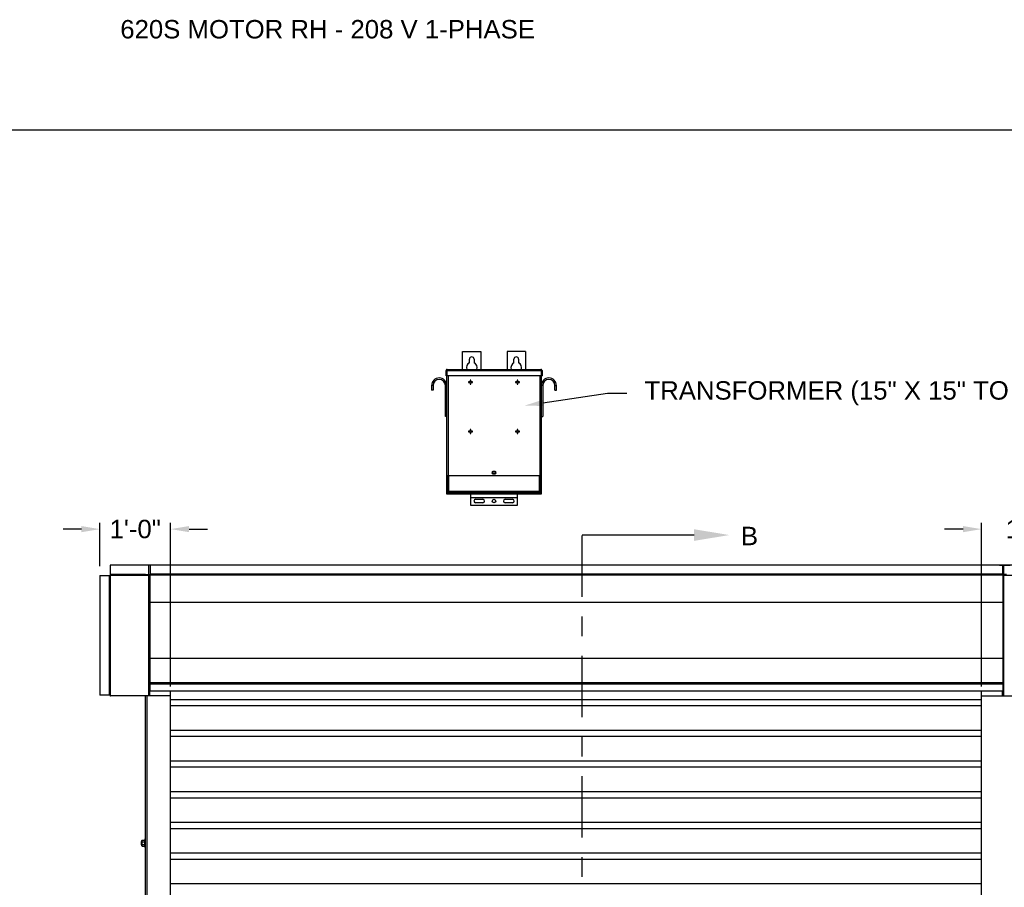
# Model space of a CAD drawing. Header units: inches. Extents: x 170 to 312, y 215 to 248.
# Tile 106 of 256: x 176.26 to 181.27, y 243.33 to 247.74. Entities that reach past the tile are written whole.
import ezdxf
from ezdxf import colors
from ezdxf.entities.mleader import LeaderData, LeaderLine
from ezdxf.math import Vec2, Vec3

# ---------------------------------------------------------------- set-up
doc = ezdxf.new("R2010")
doc.units = ezdxf.units.IN
doc.header["$LTSCALE"] = 0.25
doc.header["$MEASUREMENT"] = 0
doc.linetypes.add('CENTER', pattern=[2, 1.25, -0.25, 0.25, -0.25])
for name, color, linetype in [('208V 1-PHASE 60HZ VIA TRANSFORMER (190-207V RANGE)', 7, 'Continuous'), ('ANNOTATIONS', 1, 'Continuous'), ('MOTOR RH', 7, 'Continuous'), ('SECTION CUTS', 6, 'CENTER')]:
    doc.layers.add(name, color=color, linetype=linetype)
doc.styles.add('ARIAL', font='arial.ttf', dxfattribs={"height": 0.09375})
doc.styles.get("Standard").update_dxf_attribs({"font": 'romans.shx'})
doc.dimstyles.new('STANDARD$0', dxfattribs={"dimtxt": 0.09375, "dimasz": 0.09375, "dimexe": 0.03125, "dimexo": 0.046875, "dimgap": 0.09, "dimtad": 0, "dimtih": 1, "dimtoh": 1, "dimdec": 4, "dimzin": 0, "dimdsep": 46, "dimtxsty": 'ARIAL', "dimcen": 0.09, "dimadec": 0, "dimazin": 0, "dimtfac": 1, "dimtdec": 4, "dimtofl": 0, "dimtmove": 0, "dimatfit": 1, "dimfxl": 1, "dimtolj": 1, "dimtzin": 0, "dimarcsym": 0})

# ---------------------------------------------------------------- blocks, each defined once
blk = doc.blocks.new('*D17')
at = {"layer": 'ANNOTATIONS', "color": 0, "lineweight": -2, "transparency": 16777216}
for p, q in [((181.1541, 244.3469), (181.1541, 245.1801)), ((181.66, 244.959), (181.66, 245.1801)), ((181.0603, 245.1488), (180.9666, 245.1488)), ((181.7537, 245.1488), (181.8475, 245.1488))]:
    blk.add_line(p, q, dxfattribs=at)
at = {"layer": 'ANNOTATIONS', "color": 0, "transparency": 16777216}
for points in [[(181.0603, 245.1644), (181.0603, 245.1332), (181.1541, 245.1488)], [(181.7537, 245.1644), (181.7537, 245.1332), (181.66, 245.1488)]]:
    blk.add_solid(points, dxfattribs=at)
at = {"layer": 'defpoints', "color": 0, "transparency": 16777216}
for p in [(181.66, 245.1488), (181.66, 244.9122), (181.1541, 244.3)]:
    blk.add_point(p, dxfattribs=at)
at = {"layer": 'ANNOTATIONS', "color": 0, "transparency": 16777216, "insert": (181.407, 245.1488), "char_height": 0.09375, "attachment_point": 5, "style": 'ARIAL'}
blk.add_mtext('\\A1;1\'-6"', dxfattribs=at)
blk = doc.blocks.new('*D18')
at = {"layer": 'ANNOTATIONS', "color": 0, "lineweight": -2, "transparency": 16777216}
for p, q in [((176.6674, 244.9594), (176.6674, 245.1801)), ((177.0276, 244.3469), (177.0276, 245.1801)), ((176.5736, 245.1488), (176.4799, 245.1488)), ((177.1213, 245.1488), (177.2151, 245.1488))]:
    blk.add_line(p, q, dxfattribs=at)
at = {"layer": 'ANNOTATIONS', "color": 0, "transparency": 16777216}
for points in [[(176.5736, 245.1644), (176.5736, 245.1332), (176.6674, 245.1488)], [(177.1213, 245.1644), (177.1213, 245.1332), (177.0276, 245.1488)]]:
    blk.add_solid(points, dxfattribs=at)
at = {"layer": 'defpoints', "color": 0, "transparency": 16777216}
for p in [(177.0276, 245.1488), (176.6674, 244.9125), (177.0276, 244.3)]:
    blk.add_point(p, dxfattribs=at)
at = {"layer": 'ANNOTATIONS', "color": 0, "transparency": 16777216, "insert": (176.8475, 245.1488), "char_height": 0.09375, "attachment_point": 5, "style": 'ARIAL'}
blk.add_mtext('\\A1;1\'-0"', dxfattribs=at)

msp = doc.modelspace()

# ---------------------------------------------------------------- linework, layer by layer
at = {"layer": '208V 1-PHASE 60HZ VIA TRANSFORMER (190-207V RANGE)'}
for p, q in [((178.51317, 246.05303), (178.60692, 246.05303)), ((178.51317, 245.96227), (178.51317, 246.05303)), ((178.60692, 246.05303), (178.60692, 245.96227)), ((178.83348, 246.05303), (178.73973, 246.05303)), ((178.73973, 246.05303), (178.73973, 245.96227)), ((178.83348, 246.05303), (178.83348, 245.96227)), ((178.54833, 245.99571), (178.54833, 246.01397)), ((178.57176, 246.01397), (178.57176, 245.99571)), ((178.77489, 245.99571), (178.77489, 246.01397)), ((178.79833, 246.01397), (178.79833, 245.99571)), ((178.42915, 245.95616), (178.43214, 245.95616)), ((178.42915, 245.92907), (178.42915, 245.95616)), ((178.43214, 245.95616), (178.43214, 245.92907)), ((178.43258, 245.95616), (178.91407, 245.95616)), ((178.43258, 245.95616), (178.43258, 245.92907)), ((178.43309, 245.95794), (178.43309, 245.95839)), ((178.43526, 245.96227), (178.91139, 245.96227)), ((178.91356, 245.95839), (178.91356, 245.95794)), ((178.91407, 245.95616), (178.91407, 245.92907)), ((178.9175, 245.95616), (178.91451, 245.95616)), ((178.91451, 245.95616), (178.91451, 245.92907)), ((178.9175, 245.95616), (178.9175, 245.92907)), ((178.43214, 245.92907), (178.42915, 245.92907)), ((178.91407, 245.92907), (178.43258, 245.92907)), ((178.43309, 245.32647), (178.43309, 245.92907)), ((178.4392, 245.92907), (178.4392, 245.42022)), ((178.55269, 245.89828), (178.54396, 245.89828)), ((178.54396, 245.89828), (178.54396, 245.89529)), ((178.54396, 245.89529), (178.55269, 245.89529)), ((178.55269, 245.90701), (178.55269, 245.89828)), ((178.55568, 245.90701), (178.55269, 245.90701)), ((178.55269, 245.89529), (178.55269, 245.88656)), ((178.55269, 245.88656), (178.55568, 245.88656)), ((178.55568, 245.89828), (178.55568, 245.90701)), ((178.56441, 245.89828), (178.55568, 245.89828)), ((178.55568, 245.88656), (178.55568, 245.89529)), ((178.55568, 245.89529), (178.56441, 245.89529)), ((178.56441, 245.89529), (178.56441, 245.89828)), ((178.79097, 245.89828), (178.78224, 245.89828)), ((178.78224, 245.89828), (178.78224, 245.89529)), ((178.78224, 245.89529), (178.79097, 245.89529)), ((178.79396, 245.90701), (178.79097, 245.90701)), ((178.79097, 245.90701), (178.79097, 245.89828)), ((178.79097, 245.89529), (178.79097, 245.88656)), ((178.79097, 245.88656), (178.79396, 245.88656)), ((178.79396, 245.89828), (178.79396, 245.90701)), ((178.80269, 245.89828), (178.79396, 245.89828)), ((178.79396, 245.89529), (178.80269, 245.89529)), ((178.79396, 245.88656), (178.79396, 245.89529)), ((178.80269, 245.89529), (178.80269, 245.89828)), ((178.90745, 245.42022), (178.90745, 245.92907)), ((178.91356, 245.92907), (178.91356, 245.32647)), ((178.91451, 245.92907), (178.9175, 245.92907)), ((178.36307, 245.8796), (178.35559, 245.8796)), ((178.35559, 245.8796), (178.35559, 245.85585)), ((178.36307, 245.85585), (178.35559, 245.85585)), ((178.36307, 245.8796), (178.36307, 245.85585)), ((178.42562, 245.72303), (178.42562, 245.8796)), ((178.42562, 245.8796), (178.43309, 245.8796)), ((178.92103, 245.8796), (178.91356, 245.8796)), ((178.92103, 245.8796), (178.92103, 245.72303)), ((178.98358, 245.8796), (178.99106, 245.8796)), ((178.98358, 245.85585), (178.98358, 245.8796)), ((178.98358, 245.85585), (178.99106, 245.85585)), ((178.99106, 245.85585), (178.99106, 245.8796)), ((178.43309, 245.72303), (178.42562, 245.72303)), ((178.91356, 245.72303), (178.92103, 245.72303)), ((178.55269, 245.64765), (178.54396, 245.64765)), ((178.54396, 245.64765), (178.54396, 245.64467)), ((178.54396, 245.64467), (178.55269, 245.64467)), ((178.55568, 245.65638), (178.55269, 245.65638)), ((178.55269, 245.65638), (178.55269, 245.64765)), ((178.55269, 245.64467), (178.55269, 245.63593)), ((178.55269, 245.63593), (178.55568, 245.63593)), ((178.55568, 245.64765), (178.55568, 245.65638)), ((178.56441, 245.64765), (178.55568, 245.64765)), ((178.55568, 245.63593), (178.55568, 245.64467)), ((178.55568, 245.64467), (178.56441, 245.64467)), ((178.56441, 245.64467), (178.56441, 245.64765)), ((178.79097, 245.64765), (178.78224, 245.64765)), ((178.78224, 245.64765), (178.78224, 245.64467)), ((178.78224, 245.64467), (178.79097, 245.64467)), ((178.79097, 245.65638), (178.79097, 245.64765)), ((178.79396, 245.65638), (178.79097, 245.65638)), ((178.79097, 245.64467), (178.79097, 245.63593)), ((178.79097, 245.63593), (178.79396, 245.63593)), ((178.79396, 245.64765), (178.79396, 245.65638)), ((178.80269, 245.64765), (178.79396, 245.64765)), ((178.79396, 245.63593), (178.79396, 245.64467)), ((178.79396, 245.64467), (178.80269, 245.64467)), ((178.80269, 245.64467), (178.80269, 245.64765)), ((178.67918, 245.44171), (178.66747, 245.44171)), ((178.66747, 245.42999), (178.67918, 245.42999)), ((178.91356, 245.42022), (178.43309, 245.42022)), ((178.43608, 245.42022), (178.43608, 245.32647)), ((178.43608, 245.41482), (178.43834, 245.41482)), ((178.43834, 245.42022), (178.43834, 245.34267)), ((178.44226, 245.42022), (178.44226, 245.34267)), ((178.90439, 245.34267), (178.90439, 245.42022)), ((178.90831, 245.34267), (178.90831, 245.42022)), ((178.90831, 245.41482), (178.91057, 245.41482)), ((178.91057, 245.32647), (178.91057, 245.42022)), ((178.43309, 245.3421), (178.43608, 245.3421)), ((178.43834, 245.34267), (178.90831, 245.34267)), ((178.43895, 245.33835), (178.43895, 245.3407)), ((178.4392, 245.32647), (178.4392, 245.33694)), ((178.43989, 245.33963), (178.43989, 245.33835)), ((178.44133, 245.33875), (178.44133, 245.34267)), ((178.44133, 245.33875), (178.90533, 245.33875)), ((178.44301, 245.33522), (178.44301, 245.33428)), ((178.44301, 245.33522), (178.90364, 245.33522)), ((178.44301, 245.33428), (178.90364, 245.33428)), ((178.46867, 245.33875), (178.46867, 245.33522)), ((178.5273, 245.33835), (178.46867, 245.33835)), ((178.50777, 245.33821), (178.50777, 245.33522)), ((178.50777, 245.33821), (178.62013, 245.33821)), ((178.5273, 245.33875), (178.5273, 245.33821)), ((178.56395, 245.33875), (178.56395, 245.33522)), ((178.6006, 245.33821), (178.6006, 245.33875)), ((178.74605, 245.33835), (178.6006, 245.33835)), ((178.62013, 245.33522), (178.62013, 245.33821)), ((178.72652, 245.33821), (178.72652, 245.33522)), ((178.72652, 245.33821), (178.83888, 245.33821)), ((178.74605, 245.33875), (178.74605, 245.33821)), ((178.7827, 245.33875), (178.7827, 245.33522)), ((178.81935, 245.33821), (178.81935, 245.33875)), ((178.87798, 245.33835), (178.81935, 245.33835)), ((178.83888, 245.33522), (178.83888, 245.33821)), ((178.87798, 245.33522), (178.87798, 245.33875)), ((178.88231, 245.33875), (178.88231, 245.33522)), ((178.88231, 245.33428), (178.88231, 245.32647)), ((178.90364, 245.33522), (178.90364, 245.33428)), ((178.90533, 245.34267), (178.90533, 245.33875)), ((178.90676, 245.33963), (178.90676, 245.33835)), ((178.90745, 245.33694), (178.90745, 245.32647)), ((178.9077, 245.33835), (178.9077, 245.3407)), ((178.91057, 245.3421), (178.91356, 245.3421)), ((178.91356, 245.32647), (178.43309, 245.32647)), ((178.55614, 245.26843), (178.55614, 245.32647)), ((178.79051, 245.30825), (178.55614, 245.30825)), ((178.79051, 245.30737), (178.55614, 245.30737)), ((178.57958, 245.30065), (178.61668, 245.30065)), ((178.61668, 245.28307), (178.57958, 245.28307)), ((178.72997, 245.30065), (178.76708, 245.30065)), ((178.76708, 245.28307), (178.72997, 245.28307)), ((178.79051, 245.32647), (178.79051, 245.26843)), ((178.79051, 245.26843), (178.55614, 245.26843))]:
    msp.add_line(p, q, dxfattribs=at)
for centre, radius in [((178.67333, 245.43585), 0.00586), ((178.67333, 245.29186), 0.00879)]:
    msp.add_circle(centre, radius, dxfattribs=at)
for centre, radius, start, end in [((178.56004, 245.971), 0.02734, 115.37693, 198.62143), ((178.56004, 246.01397), 0.01172, 0, 180), ((178.56004, 245.971), 0.02734, 341.37854, 64.62303), ((178.78661, 245.971), 0.02734, 115.37693, 198.62143), ((178.78661, 246.01397), 0.01172, 0, 180), ((178.78661, 245.971), 0.02734, 341.37854, 64.62303), ((178.39434, 245.8796), 0.03875, 0, 180), ((178.39434, 245.8796), 0.03128, 0, 180), ((178.95231, 245.8796), 0.03875, 0, 180), ((178.95231, 245.8796), 0.03127, 0, 180), ((178.66747, 245.43585), 0.00586, 90, 270), ((178.67918, 245.43585), 0.00586, 270, 90), ((178.44301, 245.33835), 0.00406, 180, 270), ((178.44301, 245.33835), 0.00313, 180, 270), ((178.90364, 245.33835), 0.00313, 270, 0), ((178.90364, 245.33835), 0.00406, 270, 0), ((178.57958, 245.29186), 0.00879, 90, 270), ((178.61668, 245.29186), 0.00879, 270, 90), ((178.72997, 245.29186), 0.00879, 90, 270), ((178.76708, 245.29186), 0.00879, 270, 90)]:
    msp.add_arc(centre, radius, start, end, dxfattribs=at)
for points, knots in [([(178.43526, 245.96227), (178.43446, 245.96227), (178.43366, 245.96211), (178.43218, 245.9615), (178.43151, 245.96105), (178.43037, 245.95992), (178.42992, 245.95924), (178.42931, 245.95776), (178.42915, 245.95696), (178.42915, 245.95616)], [0, 0, 0, 0, 0.25, 0.25, 0.5, 0.5, 0.75, 0.75, 1, 1, 1, 1]), ([(178.43325, 245.9585), (178.43318, 245.95846), (178.43277, 245.9582), (178.43229, 245.95737), (178.43219, 245.95656), (178.43214, 245.95616)], [0, 0, 0, 0, 0.0891638, 0.5445851, 1, 1, 1, 1]), ([(178.43258, 245.95616), (178.4328, 245.95696), (178.43303, 245.95776), (178.43347, 245.95924), (178.4337, 245.95992), (178.43414, 245.96105), (178.43437, 245.9615), (178.43482, 245.96211), (178.43504, 245.96227), (178.43526, 245.96227)], [0, 0, 0, 0, 0.25, 0.25, 0.5, 0.5, 0.75, 0.75, 1, 1, 1, 1]), ([(178.91139, 245.96227), (178.91161, 245.96227), (178.91183, 245.96211), (178.91228, 245.9615), (178.91251, 245.96105), (178.91295, 245.95992), (178.91318, 245.95924), (178.91362, 245.95776), (178.91385, 245.95696), (178.91407, 245.95616)], [0, 0, 0, 0, 0.25, 0.25, 0.5, 0.5, 0.75, 0.75, 1, 1, 1, 1]), ([(178.9175, 245.95616), (178.9175, 245.95696), (178.91734, 245.95776), (178.91673, 245.95924), (178.91628, 245.95992), (178.91514, 245.96105), (178.91447, 245.9615), (178.91299, 245.96211), (178.91219, 245.96227), (178.91139, 245.96227)], [0, 0, 0, 0, 0.25, 0.25, 0.5, 0.5, 0.75, 0.75, 1, 1, 1, 1]), ([(178.91451, 245.95616), (178.91446, 245.95656), (178.91436, 245.95737), (178.91388, 245.9582), (178.91347, 245.95846), (178.9134, 245.9585)], [0, 0, 0, 0, 0.4554149, 0.9108362, 1, 1, 1, 1]), ([(178.44226, 245.34267), (178.44175, 245.34271), (178.44124, 245.34275), (178.44029, 245.34282), (178.43985, 245.34286), (178.43912, 245.34293), (178.43883, 245.34297), (178.43844, 245.34304), (178.43834, 245.34308), (178.43834, 245.34311)], [0, 0, 0, 0, 0.25, 0.25, 0.5, 0.5, 0.75, 0.75, 1, 1, 1, 1]), ([(178.43834, 245.34267), (178.4384, 245.34216), (178.43851, 245.34112), (178.43943, 245.33985), (178.44043, 245.33907), (178.44113, 245.33896), (178.44133, 245.33893)], [0, 0, 0, 0, 0.2962227, 0.5924445, 0.8886662, 1, 1, 1, 1]), ([(178.90831, 245.34311), (178.90831, 245.34308), (178.90821, 245.34304), (178.90782, 245.34297), (178.90753, 245.34293), (178.9068, 245.34286), (178.90636, 245.34282), (178.90542, 245.34275), (178.9049, 245.34271), (178.90439, 245.34267)], [0, 0, 0, 0, 0.25, 0.25, 0.5, 0.5, 0.75, 0.75, 1, 1, 1, 1]), ([(178.90533, 245.33893), (178.90552, 245.33896), (178.90622, 245.33907), (178.90722, 245.33985), (178.90814, 245.34112), (178.90825, 245.34216), (178.90831, 245.34267)], [0, 0, 0, 0, 0.1113338, 0.4075555, 0.7037773, 1, 1, 1, 1])]:
    msp.add_open_spline(points, degree=3, knots=knots, dxfattribs=at)
at = {"layer": 'defpoints'}
msp.add_lwpolyline([(189.05875, 234.44685), (169.58887, 234.44685), (169.58887, 247.18196), (189.05875, 247.18196)], close=True, dxfattribs=at)
at = {"layer": 'MOTOR RH'}
for p, q in [((176.72064, 244.96582), (176.72064, 244.30293)), ((176.9146, 244.96582), (176.9146, 244.91812)), ((176.92309, 244.96661), (176.92309, 244.91812)), ((181.26274, 244.91812), (181.26274, 244.96661)), ((181.267, 244.91812), (181.267, 244.96582)), ((176.66735, 244.91253), (176.72064, 244.91253)), ((176.7153, 244.91253), (176.7153, 244.30293)), ((176.71851, 244.30293), (176.71851, 244.91253)), ((176.89966, 244.91787), (176.72064, 244.91787)), ((176.72064, 244.91466), (176.9146, 244.91466)), ((176.89966, 244.91466), (176.89966, 244.91812)), ((176.89966, 244.91812), (176.92309, 244.91812)), ((176.90819, 244.91466), (176.90819, 244.91812)), ((176.9146, 244.91466), (176.9146, 244.3)), ((176.9146, 244.91386), (176.92309, 244.91386)), ((181.26274, 244.91865), (176.92309, 244.91865)), ((176.92309, 244.32505), (176.92309, 244.91519)), ((181.26274, 244.91519), (176.92309, 244.91519)), ((181.28194, 244.91812), (181.26274, 244.91812)), ((181.26274, 244.91519), (181.26274, 244.32505)), ((181.26274, 244.91386), (181.267, 244.91386)), ((181.267, 244.29919), (181.267, 244.91466)), ((181.267, 244.91466), (181.60633, 244.91466)), ((181.26274, 244.7758), (176.92309, 244.7758)), ((181.26274, 244.48955), (176.92309, 244.48955)), ((176.9146, 244.3685), (176.92309, 244.3685)), ((176.91801, 244.31279), (176.91801, 244.35542)), ((176.91801, 244.34775), (176.92098, 244.34775)), ((176.91801, 244.33604), (176.92098, 244.33604)), ((176.92098, 244.3), (176.92098, 244.3685)), ((176.92309, 244.3664), (176.92098, 244.3664)), ((181.26274, 244.36687), (176.92309, 244.36687)), ((181.26274, 244.3685), (181.267, 244.3685)), ((181.26359, 244.34874), (181.26274, 244.34874)), ((181.26359, 244.3431), (181.26274, 244.3431)), ((181.26359, 244.32846), (181.26274, 244.32846)), ((181.26359, 244.31279), (181.26359, 244.35542)), ((176.72063, 244.30293), (176.66735, 244.30293)), ((177.02755, 244.3), (176.72239, 244.3)), ((176.89966, 240.38253), (176.89966, 244.3)), ((176.90819, 240.38253), (176.90819, 244.3)), ((176.91801, 244.32239), (176.92098, 244.32239)), ((176.91801, 244.32045), (176.92098, 244.32045)), ((177.02755, 240.10529), (177.02755, 244.32505)), ((177.02755, 244.28138), (181.15405, 244.28138)), ((181.15405, 240.10529), (181.15405, 244.32505)), ((181.15405, 244.3), (181.267, 244.3)), ((181.26062, 244.3), (181.26062, 244.32505)), ((181.26359, 244.31946), (181.26062, 244.31946)), ((181.267, 244.29919), (181.60633, 244.29919)), ((177.02755, 244.25013), (181.15405, 244.25013)), ((177.02755, 244.12513), (181.15405, 244.12513)), ((177.02755, 244.09388), (181.15405, 244.09388)), ((177.02755, 243.96888), (181.15405, 243.96888)), ((177.02755, 243.93763), (181.15405, 243.93763)), ((177.02755, 243.81263), (181.15405, 243.81263)), ((177.02755, 243.78138), (181.15405, 243.78138)), ((177.02755, 243.65638), (181.15405, 243.65638)), ((177.02755, 243.62513), (181.15405, 243.62513)), ((176.8775, 243.55724), (176.8775, 243.54221)), ((176.87851, 243.55825), (176.87851, 243.5412)), ((176.88097, 243.56251), (176.88097, 243.53694)), ((176.88268, 243.56449), (176.89454, 243.56449)), ((176.88268, 243.55711), (176.89454, 243.55711)), ((176.88268, 243.54234), (176.89454, 243.54234)), ((176.88268, 243.53496), (176.89454, 243.53496)), ((176.89625, 243.57104), (176.89625, 243.52841)), ((176.89625, 243.55825), (176.89625, 243.5608)), ((177.02755, 243.50013), (181.15405, 243.50013)), ((177.02755, 243.46888), (181.15405, 243.46888)), ((177.02755, 243.34388), (181.15405, 243.34388))]:
    msp.add_line(p, q, dxfattribs=at)
for radius in [0.00213, 0.00133]:
    msp.add_arc((176.72064, 244.91253), radius, 90, 180, dxfattribs=at)
for points in [[(176.9146, 244.96582), (176.72064, 244.96582)], [(181.60633, 244.96582), (181.267, 244.96582)], [(176.66735, 244.91253), (176.66735, 244.30293)], [(176.91801, 244.35542), (176.9146, 244.35542)], [(181.26274, 244.35929), (176.92309, 244.35929)], [(181.267, 244.35542), (181.26359, 244.35542)], [(176.9146, 244.31279), (176.91801, 244.31279)], [(176.92309, 244.32505), (181.26274, 244.32505)], [(181.26359, 244.31279), (181.267, 244.31279)], [(176.87851, 243.55825), (176.8775, 243.55724)], [(176.8775, 243.54221), (176.87851, 243.5412)], [(176.88097, 243.55825), (176.87851, 243.55825)], [(176.87851, 243.5412), (176.88097, 243.5412)], [(176.88268, 243.56449), (176.88097, 243.56251)], [(176.88097, 243.53694), (176.88268, 243.53496)], [(176.89625, 243.56251), (176.89454, 243.56449)], [(176.89454, 243.53496), (176.89625, 243.53694)], [(176.89966, 243.57104), (176.89625, 243.57104)], [(176.89625, 243.5412), (176.89625, 243.5412)], [(176.89625, 243.52841), (176.89966, 243.52841)]]:
    msp.add_open_spline(points, degree=1, dxfattribs=at)
for points, degree, knots in [([(181.267, 244.96582), (181.25425, 244.96582), (176.9146, 244.96582)], 1, [-0.0029391, -0.0029391, 0, 1, 1]), ([(176.71851, 244.30293), (176.71854, 244.30258), (176.71862, 244.30187), (176.7192, 244.30095), (176.72004, 244.30029), (176.72084, 244.30002), (176.72132, 244.3), (176.72144, 244.3)], 3, [0, 0, 0, 0, 0.2297562, 0.4595704, 0.6893926, 0.919238, 1, 1, 1, 1]), ([(176.72239, 244.3), (176.72226, 244.30004), (176.72199, 244.30011), (176.72159, 244.30069), (176.72118, 244.30153), (176.72087, 244.30233), (176.72069, 244.30281), (176.72064, 244.30293)], 3, [0, 0, 0, 0, 0.2297497, 0.4595675, 0.6893808, 0.9192412, 1, 1, 1, 1]), ([(176.88097, 243.5608), (176.88104, 243.56132), (176.88117, 243.56237), (176.88193, 243.56359), (176.88251, 243.56429), (176.88268, 243.56449)], 3, [0, 0, 0, 0, 0.40629469, 0.8272685, 1, 1, 1, 1]), ([(176.88268, 243.55711), (176.88223, 243.55768), (176.88132, 243.55885), (176.88097, 243.56013), (176.88097, 243.56078), (176.88097, 243.5608)], 3, [0, 0, 0, 0, 0.4843315, 0.9863252, 1, 1, 1, 1]), ([(176.88097, 243.54973), (176.88097, 243.54989), (176.88098, 243.551), (176.88126, 243.55307), (176.88195, 243.55535), (176.8825, 243.55667), (176.88268, 243.55711)], 3, [0, 0, 0, 0, 0.0665352, 0.4352862, 0.8145477, 1, 1, 1, 1]), ([(176.88268, 243.54234), (176.88242, 243.54297), (176.88182, 243.54445), (176.88113, 243.54691), (176.88102, 243.54878), (176.88097, 243.54973)], 3, [0, 0, 0, 0, 0.2654613, 0.6280785, 1, 1, 1, 1]), ([(176.88097, 243.53865), (176.88104, 243.53917), (176.88117, 243.54022), (176.88193, 243.54144), (176.88251, 243.54214), (176.88268, 243.54234)], 3, [0, 0, 0, 0, 0.4062945, 0.8272686, 1, 1, 1, 1]), ([(176.88268, 243.53496), (176.88223, 243.53553), (176.88132, 243.5367), (176.88097, 243.53798), (176.88097, 243.53863), (176.88097, 243.53865)], 3, [0, 0, 0, 0, 0.4843323, 0.9863252, 1, 1, 1, 1]), ([(176.89625, 243.5608), (176.89618, 243.56132), (176.89605, 243.56237), (176.89529, 243.56359), (176.89471, 243.56429), (176.89454, 243.56449)], 3, [0, 0, 0, 0, 0.4062869, 0.82727, 1, 1, 1, 1]), ([(176.89454, 243.55711), (176.89499, 243.55768), (176.8959, 243.55885), (176.89625, 243.56013), (176.89625, 243.56078), (176.89625, 243.5608)], 3, [0, 0, 0, 0, 0.4843418, 0.9863253, 1, 1, 1, 1]), ([(176.89625, 243.54973), (176.89625, 243.54989), (176.89624, 243.551), (176.89595, 243.55307), (176.89527, 243.55535), (176.89472, 243.55667), (176.89454, 243.55711)], 3, [0, 0, 0, 0, 0.0665352, 0.4352862, 0.8145477, 1, 1, 1, 1]), ([(176.89454, 243.54234), (176.8948, 243.54297), (176.8954, 243.54445), (176.89609, 243.54691), (176.89619, 243.54878), (176.89625, 243.54973)], 3, [0, 0, 0, 0, 0.2654595, 0.6280849, 1, 1, 1, 1]), ([(176.89625, 243.53865), (176.89618, 243.53917), (176.89605, 243.54022), (176.89529, 243.54144), (176.89471, 243.54214), (176.89454, 243.54234)], 3, [0, 0, 0, 0, 0.40628648, 0.82726969, 1, 1, 1, 1]), ([(176.89454, 243.53496), (176.89499, 243.53553), (176.8959, 243.5367), (176.89625, 243.53798), (176.89625, 243.53863), (176.89625, 243.53865)], 3, [0, 0, 0, 0, 0.4843415, 0.9863242, 1, 1, 1, 1])]:
    msp.add_open_spline(points, degree=degree, knots=knots, dxfattribs=at)
at = {"layer": 'SECTION CUTS'}
msp.add_line((179.12176, 239.90334), (179.12176, 245.11861), dxfattribs=at)

# ---------------------------------------------------------------- texts
at = {"layer": 'ANNOTATIONS', "insert": (176.77122, 247.74099), "char_height": 0.09375, "width": 6.6097632, "attachment_point": 1, "line_spacing_factor": 0.86134, "style": 'ARIAL'}
msp.add_mtext('620S MOTOR RH - 208 V 1-PHASE', dxfattribs=at)
at = {"layer": 'SECTION CUTS', "style": 'ARIAL'}
msp.add_text('B', height=0.09375, dxfattribs=at).set_placement((179.92979, 245.06692))

# ---------------------------------------------------------------- dimensions: what is measured, and where the dimension line sits
at = {"layer": 'ANNOTATIONS'}
for base, p1, p2, text, picture, middle in [((177.02755, 245.14882), (176.66735, 244.91253), (177.02755, 244.3), '1\'-0"', '*D18', (176.84745, 245.14882)), ((181.65999, 245.14882), (181.15405, 244.3), (181.65999, 244.91215), '1\'-6"', '*D17', (181.40702, 245.14882))]:
    dim = msp.add_linear_dim(base=base, p1=p1, p2=p2, text=text, dimstyle='STANDARD$0', dxfattribs=at)
    dim.commit()
    dim.dimension.update_dxf_attribs({"geometry": picture, "text_midpoint": middle, "dimtype": 160})

# ---------------------------------------------------------------- leaders
ml = msp.add_multileader_mtext('Standard', dxfattribs=at)
ml.set_content('TRANSFORMER (15" X 15" TO 20" X 15")', color=256, style='ARIAL')
ml.set_leader_properties()
ml.build(insert=Vec2(0, 0))
ml.multileader.update_dxf_attribs({"dogleg_length": 0.36, "arrow_head_size": 0.09375})
ctx = ml.context
ctx.base_point, ctx.char_height, ctx.arrow_head_size, ctx.landing_gap_size, ctx.plane_origin = Vec3(179.34914, 245.84122), 0.09375, 0.09375, 0.09, Vec3(178.56411, 245.40799)
notes = []
notes.append((ctx, [(0, (1, 1, 0), (179.25119, 245.84122), (1, 0), 0.09796, [(0, [(178.82849, 245.77734)], 0, [])])]))
ctx.mtext.insert, ctx.mtext.flow_direction = Vec3(179.43914, 245.90187), 5
at = {"layer": 'SECTION CUTS'}
ml = msp.add_multileader_mtext('Standard', dxfattribs=at)
ml.set_content('', color=256)
ml.set_leader_properties()
ml.build(insert=Vec2(0, 0))
ml.multileader.update_dxf_attribs({"dogleg_length": 0, "arrow_head_size": 0.18})
ctx = ml.context
ctx.base_point, ctx.char_height, ctx.arrow_head_size, ctx.landing_gap_size, ctx.plane_origin, ctx.plane_x_axis, ctx.plane_y_axis = Vec3(179.12176, 245.11861), 0.18, 0.18, 0, Vec3(179.87129, 245.11861), Vec3(0, 1), Vec3(-1, 0)
notes.append((ctx, [(0, (1, 1, 0), (179.12176, 245.11861), (1, 0), 0, [(0, [(179.87129, 245.11861)], 0, [])])]))
ctx.mtext.insert, ctx.mtext.text_direction, ctx.mtext.rotation, ctx.mtext.flow_direction = Vec3(179.03176, 245.11861), Vec3(0, 1), 1.5707963, 5
for ctx, leaders in notes:
    for number, flags, end, landing, length, lines in leaders:
        leader = LeaderData()
        leader.index, (leader.has_last_leader_line, leader.has_dogleg_vector, leader.attachment_direction) = number, flags
        leader.last_leader_point, leader.dogleg_vector, leader.dogleg_length = Vec3(end), Vec3(landing), length
        for number, points, colour, breaks in lines:
            line = LeaderLine()
            line.index, line.vertices, line.color, line.breaks = number, Vec3.list(points), colors.encode_raw_color(colour), breaks
            leader.lines.append(line)
        ctx.leaders.append(leader)

doc.saveas('drawing.dxf')
